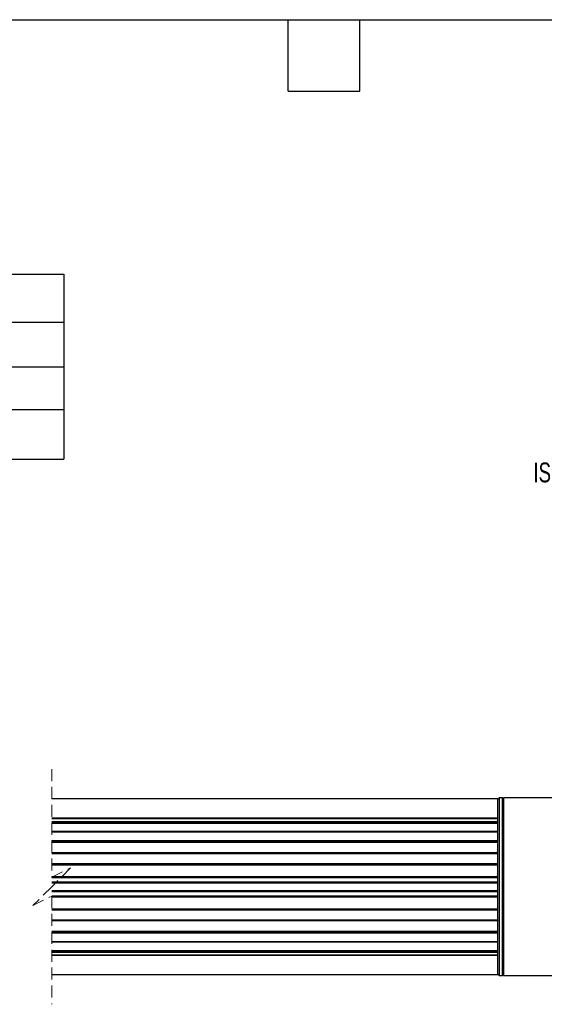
# Model space of a CAD drawing. Header units: millimetres. Extents: x 16 to 683, y 16 to 524.
# Tile 6 of 9: x 268 to 408, y 262 to 524. Entities that reach past the tile are written whole.
import ezdxf

# ---------------------------------------------------------------- set-up
doc = ezdxf.new("R2010")
doc.units = ezdxf.units.MM
doc.header["$LTSCALE"] = 2.5
doc.linetypes.add('HIDDEN', pattern=[1.905, 1.27, -0.635])
doc.layers.add('DIMENSIONS', color=140, linetype='Continuous', lineweight=25)
doc.layers.add('TEXT', color=140, linetype='Continuous', lineweight=25)
doc.styles.add('SLDTEXTSTYLE0', font='TXT', dxfattribs={"width": 0.7})

# ---------------------------------------------------------------- blocks, each defined once
blk = doc.blocks.new('SW_TABLEANNOTATION_0')
at = {"layer": 'DIMENSIONS', "color": 0}
for p, q in [((0, 0), (0, -12.74)), ((0, 0), (136.89, 0)), ((136.89, 0), (136.89, -12.74)), ((136.89, 0), (206.81, 0)), ((206.81, 0), (206.81, -12.74)), ((0, -12.74), (0, -24.64)), ((0, -12.74), (136.89, -12.74)), ((136.89, -12.74), (136.89, -24.64)), ((136.89, -12.74), (206.81, -12.74)), ((206.81, -12.74), (206.81, -24.64)), ((0, -24.64), (0, -36.01)), ((0, -24.64), (136.89, -24.64)), ((136.89, -24.64), (136.89, -36.01)), ((136.89, -24.64), (206.81, -24.64)), ((206.81, -24.64), (206.81, -36.01)), ((0, -36.01), (0, -49.21)), ((0, -36.01), (136.89, -36.01)), ((136.89, -36.01), (136.89, -49.21)), ((136.89, -36.01), (206.81, -36.01)), ((206.81, -36.01), (206.81, -49.21)), ((0, -49.21), (136.89, -49.21)), ((136.89, -49.21), (206.81, -49.21))]:
    blk.add_line(p, q, dxfattribs=at)
at = {"layer": 'DIMENSIONS', "color": 0, "attachment_point": 1, "style": 'SLDTEXTSTYLE0'}
for s, insert, char_height in [('SLPC [MM]', (49.09, -3.74), 5.292), ('175', (165.12, -3.74), 5.292), ('US [ USEFUL STROKE ]', (27, -16.06), 5.2917), ('175', (165.12, -16.06), 5.292), ('MS [ MECHANICAL STROKE ]', (16.7, -27.69), 5.2917), ('179', (165.12, -27.69), 5.292), ('L [ TOTAL LENGTH ]', (32.42, -39.98), 5.2917), ('347', (165.12, -39.98), 5.292)]:
    blk.add_mtext(s, dxfattribs=dict(at, insert=insert, char_height=char_height))

msp = doc.modelspace()

# ---------------------------------------------------------------- linework, layer by layer
at = {"color": 7, "linetype": 'HIDDEN', "lineweight": 18}
for p, q in [((276.81, 324.346), (276.81, 295.534)), ((276.81, 295.534), (281.81, 298.034)), ((281.81, 298.034), (276.81, 293.034)), ((276.81, 293.034), (271.81, 288.034)), ((271.81, 288.034), (276.81, 290.534)), ((276.81, 290.534), (276.81, 261.721))]:
    msp.add_line(p, q, dxfattribs=at)
for p, q in [((395.523, 316.409), (276.81, 316.409)), ((395.841, 316.659), (395.523, 316.341)), ((395.523, 311.257), (395.523, 316.409)), ((396.706, 316.659), (395.841, 316.659)), ((395.841, 316.659), (395.841, 269.537)), ((397.023, 316.341), (396.706, 316.659)), ((396.706, 269.409), (396.706, 316.659)), ((423.398, 316.659), (397.023, 316.659)), ((397.023, 316.659), (397.023, 269.409)), ((395.523, 311.257), (276.81, 311.257)), ((276.81, 311.198), (395.523, 311.198)), ((276.81, 310.435), (395.523, 310.435)), ((276.81, 310.079), (395.523, 310.079)), ((276.81, 309.99), (395.523, 309.99)), ((395.523, 311.198), (395.523, 311.257)), ((395.523, 310.435), (395.523, 311.198)), ((395.523, 310.079), (395.523, 310.435)), ((395.523, 309.99), (395.523, 310.079)), ((395.523, 307.585), (395.523, 309.99)), ((395.523, 307.717), (276.81, 307.717)), ((276.81, 307.62), (395.523, 307.62)), ((395.523, 307.62), (395.523, 307.717)), ((395.523, 305.305), (395.523, 307.62)), ((276.81, 305.305), (395.523, 305.305)), ((276.81, 304.96), (395.523, 304.96)), ((276.81, 304.898), (395.523, 304.898)), ((395.523, 304.96), (395.523, 305.305)), ((395.523, 304.898), (395.523, 304.96)), ((395.523, 301.979), (395.523, 304.898)), ((395.523, 302.046), (276.81, 302.046)), ((276.81, 301.889), (395.523, 301.889)), ((395.523, 301.889), (395.523, 302.046)), ((395.523, 299.225), (395.523, 301.889)), ((276.81, 299.225), (395.523, 299.225)), ((276.81, 298.918), (395.523, 298.918)), ((276.81, 298.887), (395.523, 298.887)), ((395.523, 298.918), (395.523, 299.225)), ((395.523, 298.887), (395.523, 298.918)), ((395.523, 295.68), (395.523, 298.887)), ((395.523, 295.696), (276.81, 295.696)), ((276.81, 295.471), (395.523, 295.471)), ((276.81, 294.322), (395.523, 294.322)), ((276.81, 294.059), (395.523, 294.059)), ((276.81, 294.054), (395.523, 294.054)), ((395.523, 295.471), (395.523, 295.696)), ((395.523, 294.322), (395.523, 295.471)), ((395.523, 294.059), (395.523, 294.322)), ((395.523, 294.054), (395.523, 294.059)), ((395.523, 292.014), (395.523, 294.054)), ((276.81, 292.014), (395.523, 292.014)), ((276.81, 292.009), (395.523, 292.009)), ((276.81, 291.746), (395.523, 291.746)), ((395.523, 292.009), (395.523, 292.014)), ((395.523, 291.746), (395.523, 292.009)), ((395.523, 290.597), (395.523, 291.746)), ((276.81, 290.597), (395.523, 290.597)), ((276.81, 290.372), (395.523, 290.372)), ((395.523, 290.372), (395.523, 290.597)), ((395.523, 287.181), (395.523, 290.388)), ((276.81, 287.181), (395.523, 287.181)), ((276.81, 287.15), (395.523, 287.15)), ((276.81, 286.843), (395.523, 286.843)), ((395.523, 287.15), (395.523, 287.181)), ((395.523, 286.843), (395.523, 287.15)), ((395.523, 284.179), (395.523, 286.843)), ((276.81, 284.179), (395.523, 284.179)), ((276.81, 284.022), (395.523, 284.022)), ((395.523, 284.179), (395.523, 284.022)), ((395.523, 281.17), (395.523, 284.089)), ((276.81, 281.17), (395.523, 281.17)), ((276.81, 281.107), (395.523, 281.107)), ((276.81, 280.763), (395.523, 280.763)), ((395.523, 281.107), (395.523, 281.17)), ((395.523, 280.763), (395.523, 281.107)), ((395.523, 278.448), (395.523, 280.763)), ((276.81, 278.448), (395.523, 278.448)), ((276.81, 278.351), (395.523, 278.351)), ((395.523, 276.078), (395.523, 278.483)), ((395.523, 278.351), (395.523, 278.448)), ((276.81, 276.078), (395.523, 276.078)), ((276.81, 275.989), (395.523, 275.989)), ((276.81, 275.633), (395.523, 275.633)), ((395.523, 275.989), (395.523, 276.078)), ((395.523, 275.633), (395.523, 275.989)), ((395.523, 274.87), (395.523, 275.633)), ((276.81, 274.87), (395.523, 274.87)), ((276.81, 274.811), (395.523, 274.811)), ((395.523, 274.811), (395.523, 274.87)), ((395.523, 269.659), (395.523, 274.811)), ((276.81, 269.659), (395.523, 269.659)), ((395.523, 269.726), (395.841, 269.409)), ((395.841, 269.537), (395.841, 269.409)), ((395.841, 269.409), (396.706, 269.409)), ((396.706, 269.409), (397.023, 269.726)), ((397.023, 269.409), (423.398, 269.409))]:
    msp.add_line(p, q)
at = {"layer": 'TEXT'}
for p, q in [((15.875, 523.875), (682.625, 523.875)), ((339.725, 504.825), (339.725, 523.875)), ((358.775, 504.825), (358.775, 523.875)), ((339.725, 504.825), (358.775, 504.825))]:
    msp.add_line(p, q, dxfattribs=at)

# ---------------------------------------------------------------- block references
at = {"layer": 'DIMENSIONS'}
msp.add_blockref('SW_TABLEANNOTATION_0', (73.232, 456.079), dxfattribs=at)

# ---------------------------------------------------------------- texts
at = {"layer": 'DIMENSIONS', "insert": (404.95, 405.977), "char_height": 5.29167, "attachment_point": 1, "style": 'SLDTEXTSTYLE0'}
msp.add_mtext('ISOMETRIC VIEW', dxfattribs=at)

doc.saveas('drawing.dxf')
